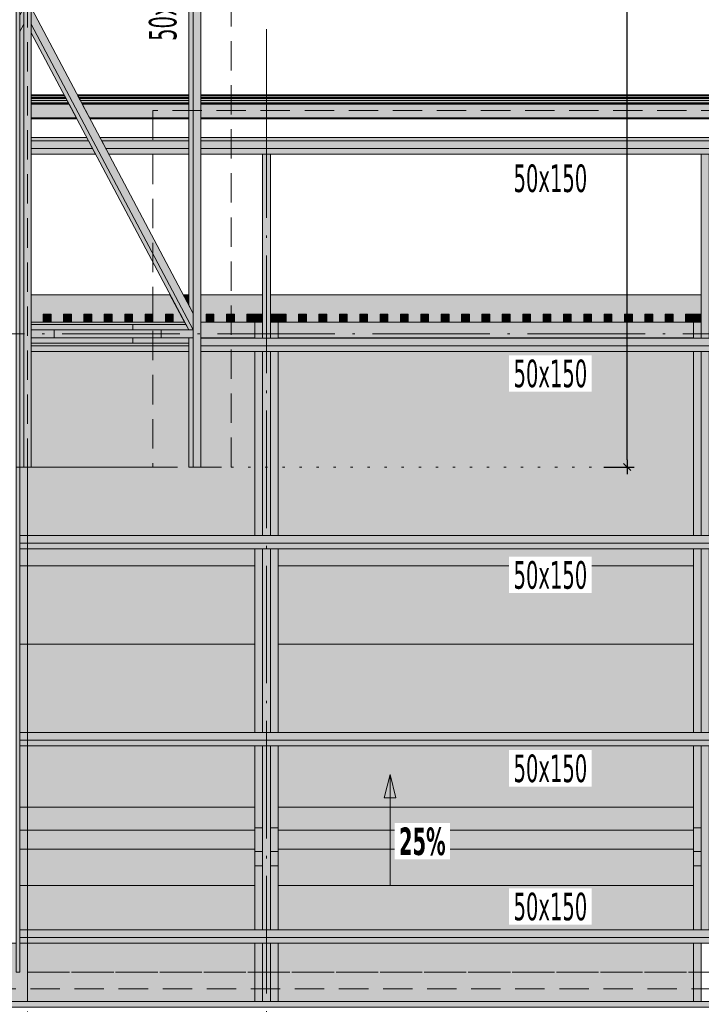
# Model space of a CAD drawing. Header units: millimetres. Extents: x 0 to 1517, y -116 to 725.
# Tile 118 of 256: x 1103 to 1161, y -19 to 65. Entities that reach past the tile are written whole.
import ezdxf

# ---------------------------------------------------------------- set-up
doc = ezdxf.new("R2010")
doc.units = ezdxf.units.MM
for name, pattern in [('CADWORK_12', [3.75, 2.5, -1.25]), ('CADWORK_2', [1.45, 0.2, -1.25]), ('CADWORK_5', [13.2, 10, -1.5, 0.2, -1.5])]:
    doc.linetypes.add(name, pattern=pattern)
doc.layers.add('Ech.1_75', color=7, linetype='Continuous')
doc.styles.add('tahoma-', font='txt', dxfattribs={"height": 1})
doc.styles.add('tahoma-b', font='txt', dxfattribs={"height": 1})
doc.styles.add('tahoma-i', font='txt', dxfattribs={"height": 1})
doc.styles.add('tahoma-z-r', font='txt', dxfattribs={"width": 0.704918})
doc.dimstyles.new('ISO-25', dxfattribs={"dimtxt": 2.5, "dimasz": 2.5, "dimexe": 1.25, "dimexo": 0.625, "dimtad": 1, "dimtxsty": 'Standard', "dimcen": 2.5, "dimadec": 0, "dimazin": 0, "dimtfac": 1, "dimtmove": 0, "dimatfit": 3, "dimfxl": 1, "dimarcsym": 0})

# ---------------------------------------------------------------- blocks, each defined once
blk = doc.blocks.new('cw-line-extremity2')
at = {"linetype": 'Continuous', "lineweight": 0}
blk.add_hatch(color=0, dxfattribs=at).paths.add_polyline_path([(0, 0), (2, 0.5), (2, -0.5)])
at = {"color": 0, "linetype": 'Continuous', "lineweight": -2}
for p, q in [((0, 0), (2, 0.5)), ((2, -0.5), (0, 0)), ((2, 0.5), (2, -0.5))]:
    blk.add_line(p, q, dxfattribs=at)
blk = doc.blocks.new('cw-dimension-symbol2')
at = {"color": 0, "linetype": 'Continuous', "lineweight": -2}
for p, q in [((-1, 0), (1, 0)), ((-0.5, -0.5), (0.5, 0.5))]:
    blk.add_line(p, q, dxfattribs=at)
blk = doc.blocks.new('*D209')
at = {"layer": 'Defpoints', "color": 0}
for p in [(1152.39, 160.322), (1154.39, 160.322), (1152.39, 26.988)]:
    blk.add_point(p, dxfattribs=at)
at = {"layer": 'Ech.1_75', "color": 0, "linetype": 'Continuous', "lineweight": -2}
for p, q in [((1152.39, 160.322), (1154.99, 160.322)), ((1154.39, 27.588), (1154.39, 159.722)), ((1152.39, 26.988), (1154.99, 26.988))]:
    blk.add_line(p, q, dxfattribs=at)
at = {"layer": 'Ech.1_75', "color": 0, "lineweight": -2, "xscale": 0.6000000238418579, "yscale": 0.6000000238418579, "zscale": 0.6000000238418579}
for p, rotation in [((1154.39, 160.322), 90), ((1154.39, 26.988), 270)]:
    blk.add_blockref('cw-dimension-symbol2', p, dxfattribs=dict(at, rotation=rotation))
at = {"layer": 'Ech.1_75', "color": 7, "linetype": 'Continuous', "lineweight": 5, "insert": (1152.14, 93.655), "char_height": 2.5, "attachment_point": 5, "rotation": 90, "style": 'tahoma-z-r'}
blk.add_mtext('10000', dxfattribs=at)

msp = doc.modelspace()

# ---------------------------------------------------------------- hatches: boundary and pattern name
at = {"layer": 'Ech.1_75', "linetype": 'Continuous', "lineweight": 5, "true_color": 0xe0d1b3, "transparency": 33554687}
for points in [[(1103.683, 92.455), (1103.364, 92.455), (1103.364, 88.058), (1103.036, 88.042), (1103.036, 26.988), (1103.683, 26.988), (1103.683, 92.455)], [(1117.464, 38.655), (1117.464, 38.655), (1117.464, 37.988), (1117.464, 37.988), (1117.464, 26.988), (1118.111, 26.988), (1118.111, 92.455), (1117.464, 92.455), (1117.464, 38.655)], [(1117.076, 40.779), (1117.464, 40.047), (1117.464, 91.93), (1117.076, 91.198), (1117.076, 40.779)], [(1102.698, 26.988), (1103.036, 26.988), (1103.036, 64.682), (1102.698, 64.043), (1102.698, 26.988)], [(1103.683, 54.088), (1108.904, 54.088), (1108.562, 54.735), (1103.683, 54.735), (1103.683, 54.088)], [(1117.076, 54.735), (1109.687, 54.735), (1110.029, 54.088), (1117.076, 54.088), (1117.076, 54.735)], [(1215.031, 54.735), (1118.111, 54.735), (1118.111, 54.088), (1215.031, 54.088), (1215.031, 54.735)], [(1108.904, 54.088), (1103.683, 54.088), (1103.683, 53.603), (1109.161, 53.603), (1108.904, 54.088)], [(1110.286, 53.603), (1117.076, 53.603), (1117.076, 54.088), (1110.029, 54.088), (1110.286, 53.603)], [(1118.111, 53.603), (1198.031, 53.603), (1198.031, 54.088), (1118.111, 54.088), (1118.111, 53.603)], [(1116.723, 39.322), (1103.683, 39.322), (1103.683, 39.122), (1116.829, 39.122), (1116.723, 39.322)], [(1118.111, 37.988), (1122.698, 37.988), (1122.698, 39.322), (1118.111, 39.322), (1118.111, 37.988)], [(1124.698, 37.988), (1160.031, 37.988), (1160.031, 39.322), (1124.698, 39.322), (1124.698, 37.988)], [(1117.464, 37.988), (1117.076, 37.988), (1117.076, 26.988), (1117.464, 26.988), (1117.464, 37.988)], [(1215.031, 37.951), (1118.111, 37.951), (1118.111, 37.305), (1215.031, 37.305), (1215.031, 37.951)], [(1103.683, 37.305), (1117.076, 37.305), (1117.076, 37.522), (1103.683, 37.522), (1103.683, 37.305)], [(1103.683, 36.819), (1117.076, 36.819), (1117.076, 37.305), (1103.683, 37.305), (1103.683, 36.819)], [(1118.111, 36.819), (1215.031, 36.819), (1215.031, 37.305), (1118.111, 37.305), (1118.111, 36.819)], [(1102.698, 20.521), (1215.031, 20.521), (1215.031, 21.168), (1102.698, 21.168), (1102.698, 20.521)], [(1102.698, 20.036), (1215.031, 20.036), (1215.031, 20.521), (1102.698, 20.521), (1102.698, 20.036)], [(1215.031, 4.384), (1102.698, 4.384), (1102.698, 3.738), (1215.031, 3.738), (1215.031, 4.384)], [(1102.698, 3.253), (1215.031, 3.253), (1215.031, 3.738), (1102.698, 3.738), (1102.698, 3.253)], [(1102.698, -13.046), (1215.031, -13.046), (1215.031, -12.399), (1102.698, -12.399), (1102.698, -13.046)], [(1215.031, -13.046), (1102.698, -13.046), (1102.698, -13.531), (1215.031, -13.531), (1215.031, -13.046)], [(1215.031, -18.492), (976.364, -18.492), (976.364, -18.977), (1215.031, -18.977), (1215.031, -18.492)]]:
    msp.add_hatch(color=254, dxfattribs=at).paths.add_polyline_path(points)
at = {"layer": 'Ech.1_75', "linetype": 'Continuous', "lineweight": 5, "true_color": 0xf7e0b3, "transparency": 33554687}
for points in [[(1102.404, -16.012), (1102.698, -16.012), (1102.698, 88.024), (1102.404, 88.009), (1102.404, -16.012)], [(1108.411, 55.019), (1103.683, 55.019), (1103.683, 54.735), (1108.562, 54.735), (1108.411, 55.019)], [(1109.687, 54.735), (1117.076, 54.735), (1117.076, 55.019), (1109.536, 55.019), (1109.687, 54.735)], [(1118.111, 54.735), (1215.031, 54.735), (1215.324, 55.019), (1118.111, 55.019), (1118.111, 54.735)]]:
    msp.add_hatch(color=254, dxfattribs=at).paths.add_polyline_path(points)
at = {"layer": 'Ech.1_75', "linetype": 'Continuous', "lineweight": 5, "true_color": 0xe0d9d1, "transparency": 33554687}
for points in [[(1103.036, 65.988), (1102.991, 65.988), (1102.698, 65.434), (1102.698, 64.043), (1103.036, 64.682), (1103.036, 65.988)], [(1103.728, 65.988), (1103.683, 65.988), (1103.683, 64.682), (1117.464, 38.655), (1117.464, 40.047), (1103.728, 65.988)], [(1117.076, 38.655), (1117.464, 38.655), (1103.683, 64.682), (1103.683, 63.949), (1117.076, 38.655)], [(1112.311, 39.122), (1103.683, 39.122), (1103.683, 38.655), (1112.311, 38.655), (1112.311, 39.122)], [(1112.311, 38.655), (1117.076, 38.655), (1116.829, 39.122), (1112.311, 39.122), (1112.311, 38.655)], [(1103.683, 37.522), (1112.311, 37.522), (1112.311, 37.988), (1103.683, 37.988), (1103.683, 37.522)], [(1112.311, 37.522), (1117.076, 37.522), (1117.076, 37.988), (1112.311, 37.988), (1112.311, 37.522)], [(1122.698, -12.399), (1123.364, -12.399), (1123.364, -6.945), (1122.698, -6.945), (1122.698, -12.399)], [(1124.031, -12.399), (1124.698, -12.399), (1124.698, -6.945), (1124.031, -6.945), (1124.031, -12.399)], [(1160.031, -12.399), (1160.698, -12.399), (1160.698, -6.945), (1160.031, -6.945), (1160.031, -12.399)], [(1122.698, -18.492), (1123.364, -18.492), (1123.364, -13.531), (1122.698, -13.531), (1122.698, -18.492)], [(1124.698, -13.531), (1124.031, -13.531), (1124.031, -18.492), (1124.698, -18.492), (1124.698, -13.531)], [(1160.031, -18.492), (1160.698, -18.492), (1160.698, -13.531), (1160.031, -13.531), (1160.031, -18.492)]]:
    msp.add_hatch(color=254, dxfattribs=at).paths.add_polyline_path(points)
at = {"layer": 'Ech.1_75', "linetype": 'Continuous', "lineweight": 5, "true_color": 0xd7d7ea, "transparency": 33554687}
for points in [[(1106.486, 58.655), (1103.683, 58.655), (1103.683, 58.588), (1106.521, 58.588), (1106.486, 58.655)], [(1117.076, 58.655), (1107.611, 58.655), (1107.646, 58.588), (1117.076, 58.588), (1117.076, 58.655)], [(1118.111, 58.588), (1215.698, 58.588), (1215.698, 58.655), (1118.111, 58.655), (1118.111, 58.588)], [(1103.683, 58.446), (1106.597, 58.446), (1106.521, 58.588), (1103.683, 58.588), (1103.683, 58.446)], [(1103.683, 58.379), (1106.632, 58.379), (1106.597, 58.446), (1103.683, 58.446), (1103.683, 58.379)], [(1103.683, 58.357), (1106.644, 58.357), (1106.632, 58.379), (1103.683, 58.379), (1103.683, 58.357)], [(1106.644, 58.357), (1103.683, 58.357), (1103.683, 58.185), (1106.735, 58.185), (1106.644, 58.357)], [(1103.683, 57.987), (1106.84, 57.987), (1106.735, 58.185), (1103.683, 58.185), (1103.683, 57.987)], [(1103.683, 57.922), (1106.874, 57.922), (1106.84, 57.987), (1103.683, 57.987), (1103.683, 57.922)], [(1103.683, 57.868), (1106.902, 57.868), (1106.874, 57.922), (1103.683, 57.922), (1103.683, 57.868)], [(1103.683, 56.695), (1107.524, 56.695), (1106.902, 57.868), (1103.683, 57.868), (1103.683, 56.695)], [(1117.076, 58.588), (1107.646, 58.588), (1107.722, 58.446), (1117.076, 58.446), (1117.076, 58.588)], [(1117.076, 58.446), (1107.722, 58.446), (1107.757, 58.379), (1117.076, 58.379), (1117.076, 58.446)], [(1107.769, 58.357), (1117.076, 58.357), (1117.076, 58.379), (1107.757, 58.379), (1107.769, 58.357)], [(1117.076, 58.357), (1107.769, 58.357), (1107.86, 58.185), (1117.076, 58.185), (1117.076, 58.357)], [(1117.076, 58.185), (1107.86, 58.185), (1107.964, 57.987), (1117.076, 57.987), (1117.076, 58.185)], [(1117.076, 57.987), (1107.964, 57.987), (1107.999, 57.922), (1117.076, 57.922), (1117.076, 57.987)], [(1108.027, 57.868), (1117.076, 57.868), (1117.076, 57.922), (1107.999, 57.922), (1108.027, 57.868)], [(1108.649, 56.695), (1117.076, 56.695), (1117.076, 57.868), (1108.027, 57.868), (1108.649, 56.695)], [(1215.698, 58.588), (1118.111, 58.588), (1118.111, 58.446), (1215.698, 58.446), (1215.698, 58.588)], [(1215.698, 58.446), (1118.111, 58.446), (1118.111, 58.379), (1215.698, 58.379), (1215.698, 58.446)], [(1118.111, 58.357), (1215.698, 58.357), (1215.698, 58.379), (1118.111, 58.379), (1118.111, 58.357)], [(1215.698, 58.357), (1118.111, 58.357), (1118.111, 58.185), (1215.698, 58.185), (1215.698, 58.357)], [(1215.698, 58.185), (1118.111, 58.185), (1118.111, 57.987), (1215.698, 57.987), (1215.698, 58.185)], [(1215.698, 57.987), (1118.111, 57.987), (1118.111, 57.922), (1215.698, 57.922), (1215.698, 57.987)], [(1118.111, 57.868), (1215.698, 57.868), (1215.698, 57.922), (1118.111, 57.922), (1118.111, 57.868)], [(1215.698, 57.868), (1118.111, 57.868), (1118.111, 56.695), (1215.698, 56.695), (1215.698, 57.868)], [(1107.524, 56.695), (1103.683, 56.695), (1103.683, 56.642), (1107.552, 56.642), (1107.524, 56.695)], [(1103.683, 56.628), (1107.559, 56.628), (1107.552, 56.642), (1103.683, 56.642), (1103.683, 56.628)], [(1117.076, 56.695), (1108.649, 56.695), (1108.677, 56.642), (1117.076, 56.642), (1117.076, 56.695)], [(1117.076, 56.642), (1108.677, 56.642), (1108.684, 56.628), (1117.076, 56.628), (1117.076, 56.642)], [(1215.698, 56.695), (1118.111, 56.695), (1118.111, 56.642), (1215.698, 56.642), (1215.698, 56.695)], [(1118.111, 56.628), (1215.698, 56.628), (1215.698, 56.642), (1118.111, 56.642), (1118.111, 56.628)]]:
    msp.add_hatch(color=254, dxfattribs=at).paths.add_polyline_path(points)
at = {"layer": 'Ech.1_75', "linetype": 'Continuous', "lineweight": 5, "true_color": 0xd4c4b3, "transparency": 33554687}
for points in [[(1123.364, 37.951), (1124.031, 37.951), (1124.031, 53.603), (1123.364, 53.603), (1123.364, 37.951)], [(1160.698, 37.951), (1161.364, 37.951), (1161.364, 53.603), (1160.698, 53.603), (1160.698, 37.951)], [(1105.623, 37.988), (1114.748, 37.988), (1114.748, 38.655), (1105.623, 38.655), (1105.623, 37.988)], [(1122.698, 21.168), (1123.364, 21.168), (1123.364, 36.819), (1122.698, 36.819), (1122.698, 21.168)], [(1123.364, 21.168), (1124.031, 21.168), (1124.031, 36.819), (1123.364, 36.819), (1123.364, 21.168)], [(1124.698, 36.819), (1124.031, 36.819), (1124.031, 21.168), (1124.698, 21.168), (1124.698, 36.819)], [(1160.031, 21.168), (1160.698, 21.168), (1160.698, 36.819), (1160.031, 36.819), (1160.031, 21.168)], [(1160.698, 21.168), (1161.364, 21.168), (1161.364, 36.819), (1160.698, 36.819), (1160.698, 21.168)], [(1122.698, 4.384), (1123.364, 4.384), (1123.364, 20.036), (1122.698, 20.036), (1122.698, 4.384)], [(1123.364, 4.384), (1124.031, 4.384), (1124.031, 20.036), (1123.364, 20.036), (1123.364, 4.384)], [(1124.698, 20.036), (1124.031, 20.036), (1124.031, 4.384), (1124.698, 4.384), (1124.698, 20.036)], [(1160.031, 4.384), (1160.698, 4.384), (1160.698, 20.036), (1160.031, 20.036), (1160.031, 4.384)], [(1160.698, 4.384), (1161.364, 4.384), (1161.364, 20.036), (1160.698, 20.036), (1160.698, 4.384)], [(1122.698, -3.724), (1123.364, -3.724), (1123.364, 3.253), (1122.698, 3.253), (1122.698, -3.724)], [(1123.364, -12.399), (1124.031, -12.399), (1124.031, 3.253), (1123.364, 3.253), (1123.364, -12.399)], [(1124.698, 3.253), (1124.031, 3.253), (1124.031, -3.724), (1124.698, -3.724), (1124.698, 3.253)], [(1160.031, -3.724), (1160.698, -3.724), (1160.698, 3.253), (1160.031, 3.253), (1160.031, -3.724)], [(1160.698, -12.399), (1161.364, -12.399), (1161.364, 3.253), (1160.698, 3.253), (1160.698, -12.399)], [(1122.698, -6.945), (1123.364, -6.945), (1123.364, -5.724), (1122.698, -5.724), (1122.698, -6.945)], [(1124.698, -5.724), (1124.031, -5.724), (1124.031, -6.945), (1124.698, -6.945), (1124.698, -5.724)], [(1160.031, -6.945), (1160.698, -6.945), (1160.698, -5.724), (1160.031, -5.724), (1160.031, -6.945)], [(1123.364, -16.012), (1124.031, -16.012), (1124.031, -13.531), (1123.364, -13.531), (1123.364, -16.012)], [(1123.364, -18.492), (1124.031, -18.492), (1124.031, -16.012), (1123.364, -16.012), (1123.364, -18.492)]]:
    msp.add_hatch(color=9, dxfattribs=at).paths.add_polyline_path(points)
at = {"layer": 'Ech.1_75', "linetype": 'Continuous', "lineweight": 5, "true_color": 0xf3f3f3, "transparency": 33554687}
for points in [[(1115.487, 41.655), (1103.683, 41.655), (1103.683, 39.322), (1104.698, 39.322), (1104.698, 39.988), (1105.364, 39.988), (1105.364, 39.322), (1106.431, 39.322), (1106.431, 39.988), (1107.098, 39.988), (1107.098, 39.322), (1108.164, 39.322), (1108.164, 39.988), (1108.831, 39.988), (1108.831, 39.322), (1109.898, 39.322), (1109.898, 39.988), (1110.564, 39.988), (1110.564, 39.322), (1111.631, 39.322), (1111.631, 39.988), (1112.298, 39.988), (1112.298, 39.322), (1113.364, 39.322), (1113.364, 39.988), (1114.031, 39.988), (1114.031, 39.322), (1115.098, 39.322), (1115.098, 39.988), (1115.764, 39.988), (1115.764, 39.322), (1116.723, 39.322), (1115.487, 41.655)], [(1117.076, 41.655), (1116.612, 41.655), (1117.076, 40.779), (1117.076, 41.655)], [(1118.564, 39.988), (1119.231, 39.988), (1119.231, 39.322), (1120.298, 39.322), (1120.298, 39.988), (1120.964, 39.988), (1120.964, 39.322), (1122.031, 39.322), (1122.031, 39.988), (1123.364, 39.988), (1123.364, 41.655), (1118.111, 41.655), (1118.111, 39.322), (1118.564, 39.322), (1118.564, 39.988)], [(1160.698, 41.655), (1124.031, 41.655), (1124.031, 39.988), (1125.364, 39.988), (1125.364, 39.322), (1126.431, 39.322), (1126.431, 39.988), (1127.098, 39.988), (1127.098, 39.322), (1128.164, 39.322), (1128.164, 39.988), (1128.831, 39.988), (1128.831, 39.322), (1129.898, 39.322), (1129.898, 39.988), (1130.564, 39.988), (1130.564, 39.322), (1131.631, 39.322), (1131.631, 39.988), (1132.298, 39.988), (1132.298, 39.322), (1133.364, 39.322), (1133.364, 39.988), (1134.031, 39.988), (1134.031, 39.322), (1135.098, 39.322), (1135.098, 39.988), (1135.764, 39.988), (1135.764, 39.322), (1136.831, 39.322), (1136.831, 39.988), (1137.498, 39.988), (1137.498, 39.322), (1138.564, 39.322), (1138.564, 39.988), (1139.231, 39.988), (1139.231, 39.322), (1140.298, 39.322), (1140.298, 39.988), (1140.964, 39.988), (1140.964, 39.322), (1142.031, 39.322), (1142.031, 39.988), (1142.698, 39.988), (1142.698, 39.322), (1143.764, 39.322), (1143.764, 39.988), (1144.431, 39.988), (1144.431, 39.322), (1145.498, 39.322), (1145.498, 39.988), (1146.164, 39.988), (1146.164, 39.322), (1147.231, 39.322), (1147.231, 39.988), (1147.898, 39.988), (1147.898, 39.322), (1148.964, 39.322), (1148.964, 39.988), (1149.631, 39.988), (1149.631, 39.322), (1150.698, 39.322), (1150.698, 39.988), (1151.364, 39.988), (1151.364, 39.322), (1152.431, 39.322), (1152.431, 39.988), (1153.098, 39.988), (1153.098, 39.322), (1154.164, 39.322), (1154.164, 39.988), (1154.831, 39.988), (1154.831, 39.322), (1155.898, 39.322), (1155.898, 39.988), (1156.564, 39.988), (1156.564, 39.322), (1157.631, 39.322), (1157.631, 39.988), (1158.298, 39.988), (1158.298, 39.322), (1159.364, 39.322), (1159.364, 39.988), (1160.698, 39.988), (1160.698, 41.655)], [(1123.364, 39.988), (1122.698, 39.988), (1122.698, 39.322), (1123.364, 39.322), (1123.364, 39.988)], [(1124.698, 39.988), (1124.031, 39.988), (1124.031, 39.322), (1124.698, 39.322), (1124.698, 39.988)], [(1160.698, 39.988), (1160.031, 39.988), (1160.031, 39.322), (1160.698, 39.322), (1160.698, 39.988)], [(1122.698, 37.988), (1118.111, 37.988), (1118.111, 37.951), (1122.698, 37.951), (1122.698, 37.988)], [(1160.031, 37.988), (1124.698, 37.988), (1124.698, 37.951), (1160.031, 37.951), (1160.031, 37.988)], [(1122.698, 36.819), (1118.111, 36.819), (1118.111, 26.988), (1117.076, 26.988), (1117.076, 36.819), (1103.683, 36.819), (1103.683, 26.988), (1102.698, 26.988), (1102.698, 21.168), (1122.698, 21.168), (1122.698, 36.819)], [(1160.031, 36.819), (1124.698, 36.819), (1124.698, 21.168), (1160.031, 21.168), (1160.031, 36.819)], [(1102.698, 18.588), (1122.698, 18.588), (1122.698, 20.036), (1102.698, 20.036), (1102.698, 18.588)], [(1124.698, 18.588), (1160.031, 18.588), (1160.031, 20.036), (1124.698, 20.036), (1124.698, 18.588)], [(1122.698, 18.588), (1102.698, 18.588), (1102.698, 11.922), (1122.698, 11.922), (1122.698, 18.588)], [(1124.698, 11.922), (1160.031, 11.922), (1160.031, 18.588), (1124.698, 18.588), (1124.698, 11.922)], [(1122.698, 11.922), (1102.698, 11.922), (1102.698, 4.384), (1122.698, 4.384), (1122.698, 11.922)], [(1160.031, 11.922), (1124.698, 11.922), (1124.698, 4.384), (1160.031, 4.384), (1160.031, 11.922)], [(1102.698, -1.945), (1122.698, -1.945), (1122.698, 3.253), (1102.698, 3.253), (1102.698, -1.945)], [(1124.698, -1.945), (1160.031, -1.945), (1160.031, 3.253), (1124.698, 3.253), (1124.698, -1.945)], [(1122.698, -1.945), (1102.698, -1.945), (1102.698, -3.924), (1122.698, -3.924), (1122.698, -1.945)], [(1160.031, -1.945), (1124.698, -1.945), (1124.698, -3.924), (1160.031, -3.924), (1160.031, -1.945)], [(1102.698, -8.612), (1122.698, -8.612), (1122.698, -5.524), (1102.698, -5.524), (1102.698, -8.612)], [(1124.698, -8.612), (1160.031, -8.612), (1160.031, -5.524), (1124.698, -5.524), (1124.698, -8.612)], [(1122.698, -8.612), (1102.698, -8.612), (1102.698, -12.399), (1122.698, -12.399), (1122.698, -8.612)], [(1160.031, -8.612), (1124.698, -8.612), (1124.698, -12.399), (1160.031, -12.399), (1160.031, -8.612)], [(1102.698, -16.012), (1102.404, -16.012), (1102.404, -13.531), (1088.031, -13.531), (1088.031, -18.492), (1122.698, -18.492), (1122.698, -13.531), (1102.698, -13.531), (1102.698, -16.012)], [(1124.698, -18.492), (1160.031, -18.492), (1160.031, -13.531), (1124.698, -13.531), (1124.698, -18.492)]]:
    msp.add_hatch(color=7, dxfattribs=at).paths.add_polyline_path(points)
at = {"layer": 'Ech.1_75', "linetype": 'Continuous', "lineweight": 5, "true_color": 0xeaddd7, "transparency": 33554687}
for points in [[(1104.698, 39.322), (1105.364, 39.322), (1105.364, 39.988), (1104.698, 39.988), (1104.698, 39.322)], [(1106.431, 39.322), (1107.098, 39.322), (1107.098, 39.988), (1106.431, 39.988), (1106.431, 39.322)], [(1108.164, 39.322), (1108.831, 39.322), (1108.831, 39.988), (1108.164, 39.988), (1108.164, 39.322)], [(1109.898, 39.322), (1110.564, 39.322), (1110.564, 39.988), (1109.898, 39.988), (1109.898, 39.322)], [(1111.631, 39.322), (1112.298, 39.322), (1112.298, 39.988), (1111.631, 39.988), (1111.631, 39.322)], [(1113.364, 39.322), (1114.031, 39.322), (1114.031, 39.988), (1113.364, 39.988), (1113.364, 39.322)], [(1115.098, 39.322), (1115.764, 39.322), (1115.764, 39.988), (1115.098, 39.988), (1115.098, 39.322)], [(1118.564, 39.322), (1119.231, 39.322), (1119.231, 39.988), (1118.564, 39.988), (1118.564, 39.322)], [(1120.298, 39.322), (1120.964, 39.322), (1120.964, 39.988), (1120.298, 39.988), (1120.298, 39.322)], [(1122.031, 39.322), (1122.698, 39.322), (1122.698, 39.988), (1122.031, 39.988), (1122.031, 39.322)], [(1124.698, 39.322), (1125.364, 39.322), (1125.364, 39.988), (1124.698, 39.988), (1124.698, 39.322)], [(1126.431, 39.322), (1127.098, 39.322), (1127.098, 39.988), (1126.431, 39.988), (1126.431, 39.322)], [(1128.164, 39.322), (1128.831, 39.322), (1128.831, 39.988), (1128.164, 39.988), (1128.164, 39.322)], [(1129.898, 39.322), (1130.564, 39.322), (1130.564, 39.988), (1129.898, 39.988), (1129.898, 39.322)], [(1131.631, 39.322), (1132.298, 39.322), (1132.298, 39.988), (1131.631, 39.988), (1131.631, 39.322)], [(1133.364, 39.322), (1134.031, 39.322), (1134.031, 39.988), (1133.364, 39.988), (1133.364, 39.322)], [(1135.098, 39.322), (1135.764, 39.322), (1135.764, 39.988), (1135.098, 39.988), (1135.098, 39.322)], [(1136.831, 39.322), (1137.498, 39.322), (1137.498, 39.988), (1136.831, 39.988), (1136.831, 39.322)], [(1138.564, 39.322), (1139.231, 39.322), (1139.231, 39.988), (1138.564, 39.988), (1138.564, 39.322)], [(1140.298, 39.322), (1140.964, 39.322), (1140.964, 39.988), (1140.298, 39.988), (1140.298, 39.322)], [(1142.031, 39.322), (1142.698, 39.322), (1142.698, 39.988), (1142.031, 39.988), (1142.031, 39.322)], [(1143.764, 39.322), (1144.431, 39.322), (1144.431, 39.988), (1143.764, 39.988), (1143.764, 39.322)], [(1145.498, 39.322), (1146.164, 39.322), (1146.164, 39.988), (1145.498, 39.988), (1145.498, 39.322)], [(1147.231, 39.322), (1147.898, 39.322), (1147.898, 39.988), (1147.231, 39.988), (1147.231, 39.322)], [(1148.964, 39.322), (1149.631, 39.322), (1149.631, 39.988), (1148.964, 39.988), (1148.964, 39.322)], [(1150.698, 39.322), (1151.364, 39.322), (1151.364, 39.988), (1150.698, 39.988), (1150.698, 39.322)], [(1152.431, 39.322), (1153.098, 39.322), (1153.098, 39.988), (1152.431, 39.988), (1152.431, 39.322)], [(1154.164, 39.322), (1154.831, 39.322), (1154.831, 39.988), (1154.164, 39.988), (1154.164, 39.322)], [(1155.898, 39.322), (1156.564, 39.322), (1156.564, 39.988), (1155.898, 39.988), (1155.898, 39.322)], [(1157.631, 39.322), (1158.298, 39.322), (1158.298, 39.988), (1157.631, 39.988), (1157.631, 39.322)], [(1159.364, 39.322), (1160.031, 39.322), (1160.031, 39.988), (1159.364, 39.988), (1159.364, 39.322)]]:
    msp.add_hatch(color=254, dxfattribs=at).paths.add_polyline_path(points)
at = {"layer": 'Ech.1_75', "linetype": 'Continuous', "lineweight": 5, "true_color": 0xf7d1b3, "transparency": 33554687}
for points in [[(1103.683, 37.988), (1105.623, 37.988), (1105.623, 38.655), (1103.683, 38.655), (1103.683, 37.988)], [(1114.748, 37.988), (1117.464, 37.988), (1117.464, 38.655), (1114.748, 38.655), (1114.748, 37.988)]]:
    msp.add_hatch(color=254, dxfattribs=at).paths.add_polyline_path(points)
at = {"layer": 'Ech.1_75', "linetype": 'Continuous', "lineweight": 5, "true_color": 0xe0c8b3, "transparency": 33554687}
for points in [[(1123.364, 39.322), (1122.698, 39.322), (1122.698, 37.951), (1123.364, 37.951), (1123.364, 39.322)], [(1124.031, 37.951), (1124.698, 37.951), (1124.698, 39.322), (1124.031, 39.322), (1124.031, 37.951)], [(1160.698, 39.322), (1160.031, 39.322), (1160.031, 37.951), (1160.698, 37.951), (1160.698, 39.322)], [(1122.698, -5.724), (1123.364, -5.724), (1123.364, -3.724), (1122.698, -3.724), (1122.698, -5.724)], [(1124.031, -5.724), (1124.698, -5.724), (1124.698, -3.724), (1124.031, -3.724), (1124.031, -5.724)], [(1160.031, -5.724), (1160.698, -5.724), (1160.698, -3.724), (1160.031, -3.724), (1160.031, -5.724)]]:
    msp.add_hatch(color=9, dxfattribs=at).paths.add_polyline_path(points)
at = {"layer": 'Ech.1_75', "linetype": 'Continuous', "lineweight": 5, "true_color": 0xe3bbbb, "transparency": 33554687}
for points in [[(1102.698, -5.524), (1122.698, -5.524), (1122.698, -3.924), (1102.698, -3.924), (1102.698, -5.524)], [(1124.698, -5.524), (1160.031, -5.524), (1160.031, -3.924), (1124.698, -3.924), (1124.698, -5.524)]]:
    msp.add_hatch(color=9, dxfattribs=at).paths.add_polyline_path(points)

# ---------------------------------------------------------------- linework, layer by layer
at = {"layer": 'Ech.1_75', "color": 7, "linetype": 'Continuous', "lineweight": 5}
msp.add_line((1134.211, -8.568), (1134.211, 0.831), dxfattribs=at)
at = {"layer": 'Ech.1_75', "color": 5, "linetype": 'CADWORK_12', "lineweight": 5}
for points in [[(1120.698, 160.322), (1087.364, 160.322), (1087.364, 26.988), (1120.698, 26.988), (1120.698, 160.322)], [(975.698, 86.988), (975.698, -89.345), (1103.364, -89.345), (1103.364, 86.988), (975.698, 86.988)], [(1215.698, -16.012), (1215.698, 57.322), (1114.031, 57.322), (1114.031, 26.988), (1103.364, 26.988), (1103.364, -16.012), (1215.698, -16.012)], [(1103.364, -16.012), (1103.364, -89.345), (1215.698, -89.345), (1215.698, -16.012), (1103.364, -16.012)]]:
    msp.add_lwpolyline(points, close=True, dxfattribs=at)
at = {"layer": 'Ech.1_75', "color": 7, "linetype": 'Continuous', "lineweight": 5}
for points in [[(1103.683, 92.455), (1103.364, 92.455), (1103.364, 88.058), (1103.036, 88.042), (1103.036, 26.988), (1103.683, 26.988), (1103.683, 92.455)], [(1117.464, 38.655), (1117.464, 38.655), (1117.464, 37.988), (1117.464, 37.988), (1117.464, 26.988), (1118.111, 26.988), (1118.111, 92.455), (1117.464, 92.455), (1117.464, 38.655)], [(1117.076, 40.779), (1117.464, 40.047), (1117.464, 91.93), (1117.076, 91.198), (1117.076, 40.779)], [(1102.404, -16.012), (1102.698, -16.012), (1102.698, 88.024), (1102.404, 88.009), (1102.404, -16.012)], [(1103.036, 65.988), (1102.991, 65.988), (1102.698, 65.434), (1102.698, 64.043), (1103.036, 64.682), (1103.036, 65.988)], [(1103.728, 65.988), (1103.683, 65.988), (1103.683, 64.682), (1117.464, 38.655), (1117.464, 40.047), (1103.728, 65.988)], [(1102.698, 26.988), (1103.036, 26.988), (1103.036, 64.682), (1102.698, 64.043), (1102.698, 26.988)], [(1117.076, 38.655), (1117.464, 38.655), (1103.683, 64.682), (1103.683, 63.949), (1117.076, 38.655)], [(1106.486, 58.655), (1103.683, 58.655), (1103.683, 58.588), (1106.521, 58.588), (1106.486, 58.655)], [(1117.076, 58.655), (1107.611, 58.655), (1107.646, 58.588), (1117.076, 58.588), (1117.076, 58.655)], [(1118.111, 58.588), (1215.698, 58.588), (1215.698, 58.655), (1118.111, 58.655), (1118.111, 58.588)], [(1103.683, 58.446), (1106.597, 58.446), (1106.521, 58.588), (1103.683, 58.588), (1103.683, 58.446)], [(1103.683, 58.379), (1106.632, 58.379), (1106.597, 58.446), (1103.683, 58.446), (1103.683, 58.379)], [(1103.683, 58.357), (1106.644, 58.357), (1106.632, 58.379), (1103.683, 58.379), (1103.683, 58.357)], [(1106.644, 58.357), (1103.683, 58.357), (1103.683, 58.185), (1106.735, 58.185), (1106.644, 58.357)], [(1103.683, 57.987), (1106.84, 57.987), (1106.735, 58.185), (1103.683, 58.185), (1103.683, 57.987)], [(1103.683, 57.922), (1106.874, 57.922), (1106.84, 57.987), (1103.683, 57.987), (1103.683, 57.922)], [(1103.683, 57.868), (1106.902, 57.868), (1106.874, 57.922), (1103.683, 57.922), (1103.683, 57.868)], [(1103.683, 56.695), (1107.524, 56.695), (1106.902, 57.868), (1103.683, 57.868), (1103.683, 56.695)], [(1117.076, 58.588), (1107.646, 58.588), (1107.722, 58.446), (1117.076, 58.446), (1117.076, 58.588)], [(1117.076, 58.446), (1107.722, 58.446), (1107.757, 58.379), (1117.076, 58.379), (1117.076, 58.446)], [(1107.769, 58.357), (1117.076, 58.357), (1117.076, 58.379), (1107.757, 58.379), (1107.769, 58.357)], [(1117.076, 58.357), (1107.769, 58.357), (1107.86, 58.185), (1117.076, 58.185), (1117.076, 58.357)], [(1117.076, 58.185), (1107.86, 58.185), (1107.964, 57.987), (1117.076, 57.987), (1117.076, 58.185)], [(1117.076, 57.987), (1107.964, 57.987), (1107.999, 57.922), (1117.076, 57.922), (1117.076, 57.987)], [(1108.027, 57.868), (1117.076, 57.868), (1117.076, 57.922), (1107.999, 57.922), (1108.027, 57.868)], [(1108.649, 56.695), (1117.076, 56.695), (1117.076, 57.868), (1108.027, 57.868), (1108.649, 56.695)], [(1215.698, 58.588), (1118.111, 58.588), (1118.111, 58.446), (1215.698, 58.446), (1215.698, 58.588)], [(1215.698, 58.446), (1118.111, 58.446), (1118.111, 58.379), (1215.698, 58.379), (1215.698, 58.446)], [(1118.111, 58.357), (1215.698, 58.357), (1215.698, 58.379), (1118.111, 58.379), (1118.111, 58.357)], [(1215.698, 58.357), (1118.111, 58.357), (1118.111, 58.185), (1215.698, 58.185), (1215.698, 58.357)], [(1215.698, 58.185), (1118.111, 58.185), (1118.111, 57.987), (1215.698, 57.987), (1215.698, 58.185)], [(1215.698, 57.987), (1118.111, 57.987), (1118.111, 57.922), (1215.698, 57.922), (1215.698, 57.987)], [(1118.111, 57.868), (1215.698, 57.868), (1215.698, 57.922), (1118.111, 57.922), (1118.111, 57.868)], [(1215.698, 57.868), (1118.111, 57.868), (1118.111, 56.695), (1215.698, 56.695), (1215.698, 57.868)], [(1107.524, 56.695), (1103.683, 56.695), (1103.683, 56.642), (1107.552, 56.642), (1107.524, 56.695)], [(1103.683, 56.628), (1107.559, 56.628), (1107.552, 56.642), (1103.683, 56.642), (1103.683, 56.628)], [(1117.076, 56.695), (1108.649, 56.695), (1108.677, 56.642), (1117.076, 56.642), (1117.076, 56.695)], [(1117.076, 56.642), (1108.677, 56.642), (1108.684, 56.628), (1117.076, 56.628), (1117.076, 56.642)], [(1215.698, 56.695), (1118.111, 56.695), (1118.111, 56.642), (1215.698, 56.642), (1215.698, 56.695)], [(1118.111, 56.628), (1215.698, 56.628), (1215.698, 56.642), (1118.111, 56.642), (1118.111, 56.628)], [(1108.411, 55.019), (1103.683, 55.019), (1103.683, 54.735), (1108.562, 54.735), (1108.411, 55.019)], [(1103.683, 54.088), (1108.904, 54.088), (1108.562, 54.735), (1103.683, 54.735), (1103.683, 54.088)], [(1109.687, 54.735), (1117.076, 54.735), (1117.076, 55.019), (1109.536, 55.019), (1109.687, 54.735)], [(1117.076, 54.735), (1109.687, 54.735), (1110.029, 54.088), (1117.076, 54.088), (1117.076, 54.735)], [(1118.111, 54.735), (1215.031, 54.735), (1215.324, 55.019), (1118.111, 55.019), (1118.111, 54.735)], [(1215.031, 54.735), (1118.111, 54.735), (1118.111, 54.088), (1215.031, 54.088), (1215.031, 54.735)], [(1108.904, 54.088), (1103.683, 54.088), (1103.683, 53.603), (1109.161, 53.603), (1108.904, 54.088)], [(1110.286, 53.603), (1117.076, 53.603), (1117.076, 54.088), (1110.029, 54.088), (1110.286, 53.603)], [(1118.111, 53.603), (1198.031, 53.603), (1198.031, 54.088), (1118.111, 54.088), (1118.111, 53.603)], [(1123.364, 37.951), (1124.031, 37.951), (1124.031, 53.603), (1123.364, 53.603), (1123.364, 37.951)], [(1160.698, 37.951), (1161.364, 37.951), (1161.364, 53.603), (1160.698, 53.603), (1160.698, 37.951)], [(1115.487, 41.655), (1103.683, 41.655), (1103.683, 39.322), (1104.698, 39.322), (1104.698, 39.988), (1105.364, 39.988), (1105.364, 39.322), (1106.431, 39.322), (1106.431, 39.988), (1107.098, 39.988), (1107.098, 39.322), (1108.164, 39.322), (1108.164, 39.988), (1108.831, 39.988), (1108.831, 39.322), (1109.898, 39.322), (1109.898, 39.988), (1110.564, 39.988), (1110.564, 39.322), (1111.631, 39.322), (1111.631, 39.988), (1112.298, 39.988), (1112.298, 39.322), (1113.364, 39.322), (1113.364, 39.988), (1114.031, 39.988), (1114.031, 39.322), (1115.098, 39.322), (1115.098, 39.988), (1115.764, 39.988), (1115.764, 39.322), (1116.723, 39.322), (1115.487, 41.655)], [(1117.076, 41.655), (1116.612, 41.655), (1117.076, 40.779), (1117.076, 41.655)], [(1118.564, 39.988), (1119.231, 39.988), (1119.231, 39.322), (1120.298, 39.322), (1120.298, 39.988), (1120.964, 39.988), (1120.964, 39.322), (1122.031, 39.322), (1122.031, 39.988), (1123.364, 39.988), (1123.364, 41.655), (1118.111, 41.655), (1118.111, 39.322), (1118.564, 39.322), (1118.564, 39.988)], [(1160.698, 41.655), (1124.031, 41.655), (1124.031, 39.988), (1125.364, 39.988), (1125.364, 39.322), (1126.431, 39.322), (1126.431, 39.988), (1127.098, 39.988), (1127.098, 39.322), (1128.164, 39.322), (1128.164, 39.988), (1128.831, 39.988), (1128.831, 39.322), (1129.898, 39.322), (1129.898, 39.988), (1130.564, 39.988), (1130.564, 39.322), (1131.631, 39.322), (1131.631, 39.988), (1132.298, 39.988), (1132.298, 39.322), (1133.364, 39.322), (1133.364, 39.988), (1134.031, 39.988), (1134.031, 39.322), (1135.098, 39.322), (1135.098, 39.988), (1135.764, 39.988), (1135.764, 39.322), (1136.831, 39.322), (1136.831, 39.988), (1137.498, 39.988), (1137.498, 39.322), (1138.564, 39.322), (1138.564, 39.988), (1139.231, 39.988), (1139.231, 39.322), (1140.298, 39.322), (1140.298, 39.988), (1140.964, 39.988), (1140.964, 39.322), (1142.031, 39.322), (1142.031, 39.988), (1142.698, 39.988), (1142.698, 39.322), (1143.764, 39.322), (1143.764, 39.988), (1144.431, 39.988), (1144.431, 39.322), (1145.498, 39.322), (1145.498, 39.988), (1146.164, 39.988), (1146.164, 39.322), (1147.231, 39.322), (1147.231, 39.988), (1147.898, 39.988), (1147.898, 39.322), (1148.964, 39.322), (1148.964, 39.988), (1149.631, 39.988), (1149.631, 39.322), (1150.698, 39.322), (1150.698, 39.988), (1151.364, 39.988), (1151.364, 39.322), (1152.431, 39.322), (1152.431, 39.988), (1153.098, 39.988), (1153.098, 39.322), (1154.164, 39.322), (1154.164, 39.988), (1154.831, 39.988), (1154.831, 39.322), (1155.898, 39.322), (1155.898, 39.988), (1156.564, 39.988), (1156.564, 39.322), (1157.631, 39.322), (1157.631, 39.988), (1158.298, 39.988), (1158.298, 39.322), (1159.364, 39.322), (1159.364, 39.988), (1160.698, 39.988), (1160.698, 41.655)], [(1104.698, 39.322), (1105.364, 39.322), (1105.364, 39.988), (1104.698, 39.988), (1104.698, 39.322)], [(1106.431, 39.322), (1107.098, 39.322), (1107.098, 39.988), (1106.431, 39.988), (1106.431, 39.322)], [(1108.164, 39.322), (1108.831, 39.322), (1108.831, 39.988), (1108.164, 39.988), (1108.164, 39.322)], [(1109.898, 39.322), (1110.564, 39.322), (1110.564, 39.988), (1109.898, 39.988), (1109.898, 39.322)], [(1111.631, 39.322), (1112.298, 39.322), (1112.298, 39.988), (1111.631, 39.988), (1111.631, 39.322)], [(1113.364, 39.322), (1114.031, 39.322), (1114.031, 39.988), (1113.364, 39.988), (1113.364, 39.322)], [(1115.098, 39.322), (1115.764, 39.322), (1115.764, 39.988), (1115.098, 39.988), (1115.098, 39.322)], [(1118.564, 39.322), (1119.231, 39.322), (1119.231, 39.988), (1118.564, 39.988), (1118.564, 39.322)], [(1120.298, 39.322), (1120.964, 39.322), (1120.964, 39.988), (1120.298, 39.988), (1120.298, 39.322)], [(1122.031, 39.322), (1122.698, 39.322), (1122.698, 39.988), (1122.031, 39.988), (1122.031, 39.322)], [(1123.364, 39.988), (1122.698, 39.988), (1122.698, 39.322), (1123.364, 39.322), (1123.364, 39.988)], [(1124.698, 39.988), (1124.031, 39.988), (1124.031, 39.322), (1124.698, 39.322), (1124.698, 39.988)], [(1124.698, 39.322), (1125.364, 39.322), (1125.364, 39.988), (1124.698, 39.988), (1124.698, 39.322)], [(1126.431, 39.322), (1127.098, 39.322), (1127.098, 39.988), (1126.431, 39.988), (1126.431, 39.322)], [(1128.164, 39.322), (1128.831, 39.322), (1128.831, 39.988), (1128.164, 39.988), (1128.164, 39.322)], [(1129.898, 39.322), (1130.564, 39.322), (1130.564, 39.988), (1129.898, 39.988), (1129.898, 39.322)], [(1131.631, 39.322), (1132.298, 39.322), (1132.298, 39.988), (1131.631, 39.988), (1131.631, 39.322)], [(1133.364, 39.322), (1134.031, 39.322), (1134.031, 39.988), (1133.364, 39.988), (1133.364, 39.322)], [(1135.098, 39.322), (1135.764, 39.322), (1135.764, 39.988), (1135.098, 39.988), (1135.098, 39.322)], [(1136.831, 39.322), (1137.498, 39.322), (1137.498, 39.988), (1136.831, 39.988), (1136.831, 39.322)], [(1138.564, 39.322), (1139.231, 39.322), (1139.231, 39.988), (1138.564, 39.988), (1138.564, 39.322)], [(1140.298, 39.322), (1140.964, 39.322), (1140.964, 39.988), (1140.298, 39.988), (1140.298, 39.322)], [(1142.031, 39.322), (1142.698, 39.322), (1142.698, 39.988), (1142.031, 39.988), (1142.031, 39.322)], [(1143.764, 39.322), (1144.431, 39.322), (1144.431, 39.988), (1143.764, 39.988), (1143.764, 39.322)], [(1145.498, 39.322), (1146.164, 39.322), (1146.164, 39.988), (1145.498, 39.988), (1145.498, 39.322)], [(1147.231, 39.322), (1147.898, 39.322), (1147.898, 39.988), (1147.231, 39.988), (1147.231, 39.322)], [(1148.964, 39.322), (1149.631, 39.322), (1149.631, 39.988), (1148.964, 39.988), (1148.964, 39.322)], [(1150.698, 39.322), (1151.364, 39.322), (1151.364, 39.988), (1150.698, 39.988), (1150.698, 39.322)], [(1152.431, 39.322), (1153.098, 39.322), (1153.098, 39.988), (1152.431, 39.988), (1152.431, 39.322)], [(1154.164, 39.322), (1154.831, 39.322), (1154.831, 39.988), (1154.164, 39.988), (1154.164, 39.322)], [(1155.898, 39.322), (1156.564, 39.322), (1156.564, 39.988), (1155.898, 39.988), (1155.898, 39.322)], [(1157.631, 39.322), (1158.298, 39.322), (1158.298, 39.988), (1157.631, 39.988), (1157.631, 39.322)], [(1159.364, 39.322), (1160.031, 39.322), (1160.031, 39.988), (1159.364, 39.988), (1159.364, 39.322)], [(1160.698, 39.988), (1160.031, 39.988), (1160.031, 39.322), (1160.698, 39.322), (1160.698, 39.988)], [(1116.723, 39.322), (1103.683, 39.322), (1103.683, 39.122), (1116.829, 39.122), (1116.723, 39.322)], [(1112.311, 39.122), (1103.683, 39.122), (1103.683, 38.655), (1112.311, 38.655), (1112.311, 39.122)], [(1103.683, 37.988), (1105.623, 37.988), (1105.623, 38.655), (1103.683, 38.655), (1103.683, 37.988)], [(1105.623, 37.988), (1114.748, 37.988), (1114.748, 38.655), (1105.623, 38.655), (1105.623, 37.988)], [(1112.311, 38.655), (1117.076, 38.655), (1116.829, 39.122), (1112.311, 39.122), (1112.311, 38.655)], [(1114.748, 37.988), (1117.464, 37.988), (1117.464, 38.655), (1114.748, 38.655), (1114.748, 37.988)], [(1118.111, 37.988), (1122.698, 37.988), (1122.698, 39.322), (1118.111, 39.322), (1118.111, 37.988)], [(1123.364, 39.322), (1122.698, 39.322), (1122.698, 37.951), (1123.364, 37.951), (1123.364, 39.322)], [(1124.031, 37.951), (1124.698, 37.951), (1124.698, 39.322), (1124.031, 39.322), (1124.031, 37.951)], [(1124.698, 37.988), (1160.031, 37.988), (1160.031, 39.322), (1124.698, 39.322), (1124.698, 37.988)], [(1160.698, 39.322), (1160.031, 39.322), (1160.031, 37.951), (1160.698, 37.951), (1160.698, 39.322)], [(1103.683, 37.522), (1112.311, 37.522), (1112.311, 37.988), (1103.683, 37.988), (1103.683, 37.522)], [(1112.311, 37.522), (1117.076, 37.522), (1117.076, 37.988), (1112.311, 37.988), (1112.311, 37.522)], [(1117.464, 37.988), (1117.076, 37.988), (1117.076, 26.988), (1117.464, 26.988), (1117.464, 37.988)], [(1122.698, 37.988), (1118.111, 37.988), (1118.111, 37.951), (1122.698, 37.951), (1122.698, 37.988)], [(1215.031, 37.951), (1118.111, 37.951), (1118.111, 37.305), (1215.031, 37.305), (1215.031, 37.951)], [(1160.031, 37.988), (1124.698, 37.988), (1124.698, 37.951), (1160.031, 37.951), (1160.031, 37.988)], [(1103.683, 37.305), (1117.076, 37.305), (1117.076, 37.522), (1103.683, 37.522), (1103.683, 37.305)], [(1103.683, 36.819), (1117.076, 36.819), (1117.076, 37.305), (1103.683, 37.305), (1103.683, 36.819)], [(1118.111, 36.819), (1215.031, 36.819), (1215.031, 37.305), (1118.111, 37.305), (1118.111, 36.819)], [(1122.698, 36.819), (1118.111, 36.819), (1118.111, 26.988), (1117.076, 26.988), (1117.076, 36.819), (1103.683, 36.819), (1103.683, 26.988), (1102.698, 26.988), (1102.698, 21.168), (1122.698, 21.168), (1122.698, 36.819)], [(1122.698, 21.168), (1123.364, 21.168), (1123.364, 36.819), (1122.698, 36.819), (1122.698, 21.168)], [(1123.364, 21.168), (1124.031, 21.168), (1124.031, 36.819), (1123.364, 36.819), (1123.364, 21.168)], [(1124.698, 36.819), (1124.031, 36.819), (1124.031, 21.168), (1124.698, 21.168), (1124.698, 36.819)], [(1160.031, 36.819), (1124.698, 36.819), (1124.698, 21.168), (1160.031, 21.168), (1160.031, 36.819)], [(1160.031, 21.168), (1160.698, 21.168), (1160.698, 36.819), (1160.031, 36.819), (1160.031, 21.168)], [(1160.698, 21.168), (1161.364, 21.168), (1161.364, 36.819), (1160.698, 36.819), (1160.698, 21.168)], [(1102.698, 20.521), (1215.031, 20.521), (1215.031, 21.168), (1102.698, 21.168), (1102.698, 20.521)], [(1102.698, 20.036), (1215.031, 20.036), (1215.031, 20.521), (1102.698, 20.521), (1102.698, 20.036)], [(1102.698, 18.588), (1122.698, 18.588), (1122.698, 20.036), (1102.698, 20.036), (1102.698, 18.588)], [(1122.698, 4.384), (1123.364, 4.384), (1123.364, 20.036), (1122.698, 20.036), (1122.698, 4.384)], [(1123.364, 4.384), (1124.031, 4.384), (1124.031, 20.036), (1123.364, 20.036), (1123.364, 4.384)], [(1124.698, 20.036), (1124.031, 20.036), (1124.031, 4.384), (1124.698, 4.384), (1124.698, 20.036)], [(1124.698, 18.588), (1160.031, 18.588), (1160.031, 20.036), (1124.698, 20.036), (1124.698, 18.588)], [(1160.031, 4.384), (1160.698, 4.384), (1160.698, 20.036), (1160.031, 20.036), (1160.031, 4.384)], [(1160.698, 4.384), (1161.364, 4.384), (1161.364, 20.036), (1160.698, 20.036), (1160.698, 4.384)], [(1122.698, 18.588), (1102.698, 18.588), (1102.698, 11.922), (1122.698, 11.922), (1122.698, 18.588)], [(1124.698, 11.922), (1160.031, 11.922), (1160.031, 18.588), (1124.698, 18.588), (1124.698, 11.922)], [(1122.698, 11.922), (1102.698, 11.922), (1102.698, 4.384), (1122.698, 4.384), (1122.698, 11.922)], [(1160.031, 11.922), (1124.698, 11.922), (1124.698, 4.384), (1160.031, 4.384), (1160.031, 11.922)], [(1215.031, 4.384), (1102.698, 4.384), (1102.698, 3.738), (1215.031, 3.738), (1215.031, 4.384)], [(1102.698, 3.253), (1215.031, 3.253), (1215.031, 3.738), (1102.698, 3.738), (1102.698, 3.253)], [(1102.698, -1.945), (1122.698, -1.945), (1122.698, 3.253), (1102.698, 3.253), (1102.698, -1.945)], [(1122.698, -3.724), (1123.364, -3.724), (1123.364, 3.253), (1122.698, 3.253), (1122.698, -3.724)], [(1123.364, -12.399), (1124.031, -12.399), (1124.031, 3.253), (1123.364, 3.253), (1123.364, -12.399)], [(1124.698, 3.253), (1124.031, 3.253), (1124.031, -3.724), (1124.698, -3.724), (1124.698, 3.253)], [(1124.698, -1.945), (1160.031, -1.945), (1160.031, 3.253), (1124.698, 3.253), (1124.698, -1.945)], [(1160.031, -3.724), (1160.698, -3.724), (1160.698, 3.253), (1160.031, 3.253), (1160.031, -3.724)], [(1160.698, -12.399), (1161.364, -12.399), (1161.364, 3.253), (1160.698, 3.253), (1160.698, -12.399)], [(1122.698, -1.945), (1102.698, -1.945), (1102.698, -3.924), (1122.698, -3.924), (1122.698, -1.945)], [(1160.031, -1.945), (1124.698, -1.945), (1124.698, -3.924), (1160.031, -3.924), (1160.031, -1.945)], [(1102.698, -5.524), (1122.698, -5.524), (1122.698, -3.924), (1102.698, -3.924), (1102.698, -5.524)], [(1122.698, -5.724), (1123.364, -5.724), (1123.364, -3.724), (1122.698, -3.724), (1122.698, -5.724)], [(1124.031, -5.724), (1124.698, -5.724), (1124.698, -3.724), (1124.031, -3.724), (1124.031, -5.724)], [(1124.698, -5.524), (1160.031, -5.524), (1160.031, -3.924), (1124.698, -3.924), (1124.698, -5.524)], [(1160.031, -5.724), (1160.698, -5.724), (1160.698, -3.724), (1160.031, -3.724), (1160.031, -5.724)], [(1102.698, -8.612), (1122.698, -8.612), (1122.698, -5.524), (1102.698, -5.524), (1102.698, -8.612)], [(1122.698, -6.945), (1123.364, -6.945), (1123.364, -5.724), (1122.698, -5.724), (1122.698, -6.945)], [(1124.698, -5.724), (1124.031, -5.724), (1124.031, -6.945), (1124.698, -6.945), (1124.698, -5.724)], [(1124.698, -8.612), (1160.031, -8.612), (1160.031, -5.524), (1124.698, -5.524), (1124.698, -8.612)], [(1160.031, -6.945), (1160.698, -6.945), (1160.698, -5.724), (1160.031, -5.724), (1160.031, -6.945)], [(1122.698, -12.399), (1123.364, -12.399), (1123.364, -6.945), (1122.698, -6.945), (1122.698, -12.399)], [(1124.031, -12.399), (1124.698, -12.399), (1124.698, -6.945), (1124.031, -6.945), (1124.031, -12.399)], [(1160.031, -12.399), (1160.698, -12.399), (1160.698, -6.945), (1160.031, -6.945), (1160.031, -12.399)], [(1122.698, -8.612), (1102.698, -8.612), (1102.698, -12.399), (1122.698, -12.399), (1122.698, -8.612)], [(1160.031, -8.612), (1124.698, -8.612), (1124.698, -12.399), (1160.031, -12.399), (1160.031, -8.612)], [(1102.698, -13.046), (1215.031, -13.046), (1215.031, -12.399), (1102.698, -12.399), (1102.698, -13.046)], [(1215.031, -13.046), (1102.698, -13.046), (1102.698, -13.531), (1215.031, -13.531), (1215.031, -13.046)], [(1102.698, -16.012), (1102.404, -16.012), (1102.404, -13.531), (1088.031, -13.531), (1088.031, -18.492), (1122.698, -18.492), (1122.698, -13.531), (1102.698, -13.531), (1102.698, -16.012)], [(1122.698, -18.492), (1123.364, -18.492), (1123.364, -13.531), (1122.698, -13.531), (1122.698, -18.492)], [(1123.364, -16.012), (1124.031, -16.012), (1124.031, -13.531), (1123.364, -13.531), (1123.364, -16.012)], [(1124.698, -13.531), (1124.031, -13.531), (1124.031, -18.492), (1124.698, -18.492), (1124.698, -13.531)], [(1124.698, -18.492), (1160.031, -18.492), (1160.031, -13.531), (1124.698, -13.531), (1124.698, -18.492)], [(1160.031, -18.492), (1160.698, -18.492), (1160.698, -13.531), (1160.031, -13.531), (1160.031, -18.492)], [(1123.364, -18.492), (1124.031, -18.492), (1124.031, -16.012), (1123.364, -16.012), (1123.364, -18.492)], [(1215.031, -18.492), (976.364, -18.492), (976.364, -18.977), (1215.031, -18.977), (1215.031, -18.492)]]:
    msp.add_lwpolyline(points, close=True, dxfattribs=at)
at = {"layer": 'Ech.1_75', "color": 7, "linetype": 'CADWORK_5', "lineweight": 5}
for points in [[(1123.698, 54.25), (1123.698, 76.664)], [(1123.698, -97.012), (1123.698, 59.725)], [(961.117, 38.322), (1236.672, 38.322)]]:
    msp.add_lwpolyline(points, dxfattribs=at)
at = {"layer": 'Ech.1_75', "color": 9, "linetype": 'CADWORK_2', "lineweight": 5, "elevation": 33.333}
msp.add_lwpolyline([(1120.698, 26.988), (1154.39, 26.988)], dxfattribs=at)
at = {"layer": 'Ech.1_75', "color": 190, "linetype": 'CADWORK_12', "lineweight": 5}
msp.add_lwpolyline([(961.117, -17.414), (1236.672, -17.414)], dxfattribs=at)

# ---------------------------------------------------------------- block references
at = {"layer": 'Ech.1_75', "color": 7, "lineweight": 5, "rotation": 270}
msp.add_blockref('cw-line-extremity2', (1134.211, 0.831), dxfattribs=at)

# ---------------------------------------------------------------- dimensions: what is measured, and where the dimension line sits
at = {"layer": 'Ech.1_75', "color": 7, "linetype": 'Continuous', "lineweight": 5}
dim = msp.add_linear_dim(base=(1154.39, 160.322), p1=(1152.39, 26.988), p2=(1152.39, 160.322), angle=90, text='10000', dimstyle='ISO-25', override={"dimtxt": 2.5, "dimasz": 0.6, "dimexe": 0.6, "dimexo": 0, "dimgap": 0, "dimdec": 2, "dimlfac": 1, "dimtxsty": 'tahoma-z-r', "dimblk": 'cw-dimension-symbol2', "dimclrt": 7, "dimtmove": 2}, dxfattribs=at)
dim.commit()
dim.dimension.update_dxf_attribs({"geometry": '*D209', "text_midpoint": (1152.14, 93.655), "dimtype": 161, "text_rotation": 90})

# ---------------------------------------------------------------- next in the draw order: texts
at = {"layer": 'Ech.1_75', "color": 7, "linetype": 'Continuous', "insert": (1113.688, 63.251), "char_height": 2.5, "attachment_point": 1, "rotation": 90, "style": 'tahoma-', "bg_fill": 3, "box_fill_scale": 1.15, "bg_fill_color": 256, "bg_fill_true_color": 13158600, "bg_fill_transparency": 33554687}
msp.add_mtext('\\A1;\\fTahoma|b0|i0;\\W0.600000;\\H2.347700;50x120', dxfattribs=at)
at = {"layer": 'Ech.1_75', "color": 7, "linetype": 'Continuous', "char_height": 2.5, "attachment_point": 1, "bg_fill": 3, "box_fill_scale": 1.15, "bg_fill_color": 256, "bg_fill_true_color": 13158600, "bg_fill_transparency": 33554687}
for s, insert, style in [('\\A1;\\fTahoma|b0|i0;\\W0.600000;\\H2.347700;50x150', (1144.721, 52.741), 'tahoma-'), ('\\A1;\\fTahoma|b0|i0;\\W0.600000;\\H2.347700;50x150', (1144.721, 36.129), 'tahoma-'), ('\\A1;\\fTahoma|b0|i0;\\W0.600000;\\H2.347700;50x150', (1144.721, 18.981), 'tahoma-'), ('\\A1;\\fTahoma|b0|i0;\\W0.600000;\\H2.347700;50x150', (1144.721, 2.523), 'tahoma-'), ('\\A1;\\fTahoma|b1|i0;\\W0.600000;\\H2.341900;25%', (1134.971, -3.69), 'tahoma-b'), ('\\A1;\\fTahoma|b0|i0;\\W0.600000;\\H2.347700;50x150', (1144.721, -9.237), 'tahoma-')]:
    msp.add_mtext(s, dxfattribs=dict(at, insert=insert, style=style))
at = {"layer": 'Ech.1_75', "color": 5, "linetype": 'Continuous', "insert": (1083.235, -14.396), "char_height": 2.5, "attachment_point": 1, "style": 'tahoma-i', "bg_fill": 3, "box_fill_scale": 1.15, "bg_fill_color": 256, "bg_fill_true_color": 13158600, "bg_fill_transparency": 33554687}
msp.add_mtext('\\A1;\\fTahoma|b0|i1;\\W0.600000;\\H2.395900;Faîtage - alt: +4.47', dxfattribs=at)

doc.saveas('drawing.dxf')
